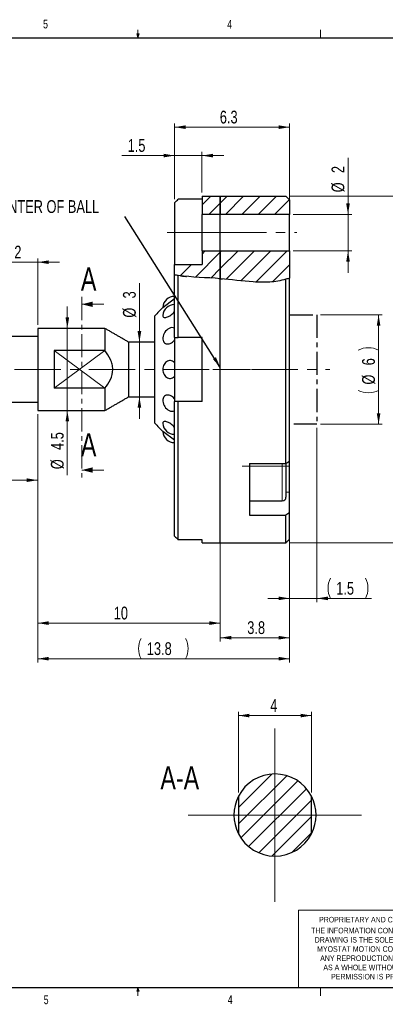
# Model space of a CAD drawing. Header units: millimetres. Extents: x 11 to 1601, y 5 to 275.
# Tile 3 of 4: x 184 to 284, y 5 to 275. Entities that reach past the tile are written whole.
import ezdxf

# ---------------------------------------------------------------- set-up
doc = ezdxf.new("R2010")
doc.units = ezdxf.units.MM
doc.linetypes.add('CENTER', pattern=[10.16, 6.35, -1.27, 1.27, -1.27])
doc.linetypes.add('CENTERX2', pattern=[20.32, 12.7, -2.54, 2.54, -2.54])
doc.styles.add('SLDTEXTSTYLE0', font='TXT', dxfattribs={"width": 0.75})
doc.dimstyles.new('SLDDIMSTYLE0', dxfattribs={"dimtxt": 3.5, "dimasz": 3, "dimexe": 0, "dimexo": 0.0625, "dimgap": 0.875, "dimtad": 1, "dimlfac": 0.2, "dimrnd": 1e-09, "dimzin": 12, "dimdsep": 46, "dimtxsty": 'SLDTEXTSTYLE0', "dimsah": 1, "dimcen": 0.09, "dimadec": 0, "dimazin": 0, "dimtfac": 1, "dimtofl": 0, "dimtmove": 0, "dimatfit": 3, "dimfxl": 1, "dimtolj": 1, "dimtzin": 12, "dimarcsym": 0})
doc.dimstyles.new('SLDDIMSTYLE1', dxfattribs={"dimtxt": 3.5, "dimasz": 3, "dimexe": 0, "dimexo": 0.0625, "dimgap": 0.875, "dimtad": 1, "dimdec": 1, "dimlfac": 0.2, "dimrnd": 1e-09, "dimzin": 12, "dimdsep": 46, "dimtxsty": 'SLDTEXTSTYLE0', "dimsah": 1, "dimcen": 0.09, "dimadec": 0, "dimazin": 0, "dimtfac": 1, "dimtdec": 1, "dimtofl": 0, "dimtmove": 0, "dimatfit": 3, "dimfxl": 1, "dimtolj": 1, "dimtzin": 12, "dimarcsym": 0})
doc.dimstyles.new('SLDDIMSTYLE2', dxfattribs={"dimtxt": 3.5, "dimasz": 3, "dimexe": 0, "dimexo": 0.0625, "dimgap": 0.875, "dimtad": 1, "dimlfac": 0.2, "dimrnd": 1e-09, "dimzin": 12, "dimdsep": 46, "dimtxsty": 'SLDTEXTSTYLE0', "dimsah": 1, "dimcen": 0.09, "dimadec": 0, "dimazin": 0, "dimtfac": 1, "dimtofl": 0, "dimtmove": 0, "dimatfit": 3, "dimfxl": 1, "dimtolj": 1, "dimtzin": 12, "dimarcsym": 0})
doc.dimstyles.new('SLDDIMSTYLE3', dxfattribs={"dimtxt": 3.5, "dimasz": 3, "dimexe": 0, "dimexo": 0.0625, "dimgap": 0.875, "dimtad": 1, "dimdec": 1, "dimlfac": 0.2, "dimrnd": 1e-09, "dimzin": 12, "dimdsep": 46, "dimtxsty": 'SLDTEXTSTYLE0', "dimsah": 1, "dimcen": 0.09, "dimadec": 0, "dimazin": 0, "dimtfac": 1, "dimtofl": 0, "dimtmove": 0, "dimatfit": 3, "dimfxl": 1, "dimtolj": 1, "dimtzin": 12, "dimarcsym": 0})
doc.dimstyles.new('SLDDIMSTYLE5', dxfattribs={"dimtxt": 3.5, "dimasz": 3, "dimexe": 0, "dimexo": 0.0625, "dimgap": 0.875, "dimtad": 1, "dimdec": 1, "dimlfac": 0.2, "dimrnd": 1e-09, "dimzin": 12, "dimdsep": 46, "dimtxsty": 'SLDTEXTSTYLE0', "dimsah": 1, "dimcen": 0.09, "dimadec": 0, "dimazin": 0, "dimtfac": 1, "dimtdec": 1, "dimtofl": 0, "dimtmove": 0, "dimatfit": 3, "dimfxl": 1, "dimtolj": 1, "dimtzin": 12, "dimarcsym": 0})
doc.dimstyles.new('SLDDIMSTYLE6', dxfattribs={"dimtxt": 3.5, "dimasz": 3, "dimexe": 0, "dimexo": 0.0625, "dimgap": 0.875, "dimtad": 1, "dimdec": 1, "dimlfac": 0.2, "dimrnd": 1e-09, "dimzin": 12, "dimdsep": 46, "dimtxsty": 'SLDTEXTSTYLE0', "dimsah": 1, "dimcen": 0.09, "dimadec": 0, "dimazin": 0, "dimtfac": 1, "dimtofl": 0, "dimtmove": 0, "dimatfit": 3, "dimfxl": 1, "dimtolj": 1, "dimtzin": 12, "dimarcsym": 0})
doc.dimstyles.new('SLDDIMSTYLE7', dxfattribs={"dimtxt": 0, "dimasz": 3, "dimexe": 0, "dimexo": 0.0625, "dimgap": 0, "dimtad": 0, "dimtih": 1, "dimtoh": 1, "dimdec": 0, "dimrnd": 1e-09, "dimzin": 0, "dimdsep": 46, "dimtxsty": 'Standard', "dimsah": 1, "dimcen": 0.09, "dimadec": 0, "dimazin": 0, "dimtfac": 3, "dimtdec": 0, "dimtofl": 0, "dimtmove": 0, "dimatfit": 3, "dimfxl": 1, "dimtolj": 1, "dimtzin": 0, "dimarcsym": 0})

# ---------------------------------------------------------------- blocks, each defined once
blk = doc.blocks.new('SW_NOTE_1')
at = {"color": 0, "linetype": 'Continuous', "lineweight": 0, "char_height": 1.524, "attachment_point": 1, "style": 'SLDTEXTSTYLE0'}
for s, insert in [('THE INFORMATION CONTAINED IN THIS', (0, 1.96)), ('DRAWING IS THE SOLE PROPERTY OF', (1, -0.56)), ('MYOSTAT MOTION CONTROL INC. ', (1.67, -3.08)), ('ANY REPRODUCTION IN PART OR', (2.51, -5.61)), ('AS A WHOLE WITHOUT WRITTEN', (3.37, -8.13)), ('PERMISSION IS PROHIBITED.', (5.5, -10.66))]:
    blk.add_mtext(s, dxfattribs=dict(at, insert=insert))
blk = doc.blocks.new('*D5')
at = {"color": 7, "linetype": 'Continuous', "lineweight": 0}
for p, q in [((265.98, 194.42), (282.85, 194.42)), ((281.85, 194.42), (281.85, 164.42)), ((265.98, 164.42), (282.85, 164.42))]:
    blk.add_line(p, q, dxfattribs=at)
for centre, start, end in [((279.08, 179.17), 63.4349, 116.5651), ((279.08, 179.25), 243.4349, 296.5651)]:
    blk.add_arc(centre, 6.21, start, end, dxfattribs=at)
for points in [[(281.85, 194.42), (281.35, 191.42), (282.35, 191.42)], [(281.85, 164.42), (282.35, 167.42), (281.35, 167.42)]]:
    blk.add_solid(points, dxfattribs=at)
at = {"color": 7, "linetype": 'Continuous', "lineweight": 0, "char_height": 3.5, "attachment_point": 1, "rotation": 90, "style": 'SLDTEXTSTYLE0'}
for s, insert in [('6', (277.34, 180.56)), ('%%c', (277.34, 175.28))]:
    blk.add_mtext(s, dxfattribs=dict(at, insert=insert))
blk = doc.blocks.new('*D6')
at = {"color": 7, "linetype": 'Continuous', "lineweight": 0}
for p, q in [((264.98, 163.42), (264.98, 115.7)), ((257.48, 153.38), (257.48, 115.7)), ((257.48, 116.7), (251.48, 116.7)), ((257.48, 116.7), (264.98, 116.7)), ((264.98, 116.7), (279.89, 116.7))]:
    blk.add_line(p, q, dxfattribs=at)
for centre, start, end in [((274.22, 119.48), 153.4349, 206.5651), ((272.74, 119.48), 333.4349, 26.5651)]:
    blk.add_arc(centre, 6.21, start, end, dxfattribs=at)
for points in [[(257.48, 116.7), (254.48, 117.2), (254.48, 116.2)], [(264.98, 116.7), (267.98, 116.2), (267.98, 117.2)]]:
    blk.add_solid(points, dxfattribs=at)
at = {"color": 7, "linetype": 'Continuous', "lineweight": 0, "insert": (270.25, 121.21), "char_height": 3.5, "attachment_point": 1, "style": 'SLDTEXTSTYLE0'}
blk.add_mtext('1.5', dxfattribs=at)
blk = doc.blocks.new('*D7')
at = {"color": 7, "linetype": 'Continuous', "lineweight": 0}
for p, q in [((257.48, 226.92), (296.48, 226.92)), ((295.48, 131.92), (295.48, 226.92)), ((257.48, 131.92), (296.48, 131.92))]:
    blk.add_line(p, q, dxfattribs=at)
for points in [[(295.48, 226.92), (294.98, 223.92), (295.98, 223.92)], [(295.48, 131.92), (295.98, 134.92), (294.98, 134.92)]]:
    blk.add_solid(points, dxfattribs=at)
at = {"color": 7, "linetype": 'Continuous', "lineweight": 0, "char_height": 3.5, "attachment_point": 1, "rotation": 90, "style": 'SLDTEXTSTYLE0'}
for s, insert in [('19', (290.97, 174.9)), ('%%c', (290.97, 169.63))]:
    blk.add_mtext(s, dxfattribs=dict(at, insert=insert))
blk = doc.blocks.new('*D8')
at = {"color": 7, "linetype": 'Continuous', "lineweight": 0}
for p, q in [((178.48, 208.82), (172.48, 208.82)), ((178.48, 189.42), (178.48, 209.82)), ((178.48, 208.82), (188.48, 208.82)), ((188.48, 191.67), (188.48, 209.82)), ((188.48, 208.82), (194.48, 208.82))]:
    blk.add_line(p, q, dxfattribs=at)
for points in [[(178.48, 208.82), (175.48, 209.32), (175.48, 208.32)], [(188.48, 208.82), (191.48, 208.32), (191.48, 209.32)]]:
    blk.add_solid(points, dxfattribs=at)
at = {"color": 7, "linetype": 'Continuous', "lineweight": 0, "insert": (182.07, 213.34), "char_height": 3.5, "attachment_point": 1, "style": 'SLDTEXTSTYLE0'}
blk.add_mtext('2', dxfattribs=at)
blk = doc.blocks.new('*D9')
at = {"color": 7, "linetype": 'Continuous', "lineweight": 0}
for p, q in [((196.59, 190.67), (196.59, 196.67)), ((196.59, 190.67), (196.59, 168.17)), ((196.59, 168.17), (196.59, 150.49))]:
    blk.add_line(p, q, dxfattribs=at)
for points in [[(196.59, 190.67), (197.09, 193.67), (196.09, 193.67)], [(196.59, 168.17), (196.09, 165.17), (197.09, 165.17)]]:
    blk.add_solid(points, dxfattribs=at)
at = {"color": 7, "linetype": 'Continuous', "lineweight": 0, "char_height": 3.5, "attachment_point": 1, "rotation": 90, "style": 'SLDTEXTSTYLE0'}
for s, insert in [('4.5', (192.08, 157.36)), ('%%c', (192.08, 152.08))]:
    blk.add_mtext(s, dxfattribs=dict(at, insert=insert))
blk = doc.blocks.new('*D10')
at = {"color": 7, "linetype": 'Continuous', "lineweight": 0}
for p, q in [((216.34, 186.92), (216.34, 203.06)), ((216.34, 186.92), (216.34, 171.92)), ((216.34, 171.92), (216.34, 165.92))]:
    blk.add_line(p, q, dxfattribs=at)
for points in [[(216.34, 186.92), (216.84, 189.92), (215.84, 189.92)], [(216.34, 171.92), (215.84, 168.92), (216.84, 168.92)]]:
    blk.add_solid(points, dxfattribs=at)
at = {"color": 7, "linetype": 'Continuous', "lineweight": 0, "char_height": 3.5, "attachment_point": 1, "rotation": 90, "style": 'SLDTEXTSTYLE0'}
for s, insert in [('3', (211.83, 198.89)), ('%%c', (211.83, 193.62))]:
    blk.add_mtext(s, dxfattribs=dict(at, insert=insert))
blk = doc.blocks.new('*D11')
at = {"color": 7, "linetype": 'Continuous', "lineweight": 0}
for p, q in [((225.98, 226.09), (225.98, 246.82)), ((257.48, 245.82), (225.98, 245.82)), ((257.48, 205.46), (257.48, 246.82))]:
    blk.add_line(p, q, dxfattribs=at)
for points in [[(225.98, 245.82), (228.98, 245.32), (228.98, 246.32)], [(257.48, 245.82), (254.48, 246.32), (254.48, 245.32)]]:
    blk.add_solid(points, dxfattribs=at)
at = {"color": 7, "linetype": 'Continuous', "lineweight": 0, "insert": (238.36, 250.34), "char_height": 3.5, "attachment_point": 1, "style": 'SLDTEXTSTYLE0'}
blk.add_mtext('6.3', dxfattribs=at)
blk = doc.blocks.new('*D13')
at = {"color": 7, "linetype": 'Continuous', "lineweight": 0}
for p, q in [((158.48, 172.42), (158.48, 148.09)), ((188.48, 167.17), (188.48, 148.09)), ((188.48, 149.09), (158.48, 149.09))]:
    blk.add_line(p, q, dxfattribs=at)
for points in [[(158.48, 149.09), (161.48, 148.59), (161.48, 149.59)], [(188.48, 149.09), (185.48, 149.59), (185.48, 148.59)]]:
    blk.add_solid(points, dxfattribs=at)
at = {"color": 7, "linetype": 'Continuous', "lineweight": 0, "insert": (171.31, 153.6), "char_height": 3.5, "attachment_point": 1, "style": 'SLDTEXTSTYLE0'}
blk.add_mtext('6', dxfattribs=at)
blk = doc.blocks.new('*D14')
at = {"color": 7, "linetype": 'Continuous', "lineweight": 0}
for p, q in [((238.48, 178.42), (238.48, 108.92)), ((188.48, 167.17), (188.48, 108.92)), ((188.48, 109.92), (238.48, 109.92))]:
    blk.add_line(p, q, dxfattribs=at)
for points in [[(188.48, 109.92), (191.48, 109.42), (191.48, 110.42)], [(238.48, 109.92), (235.48, 110.42), (235.48, 109.42)]]:
    blk.add_solid(points, dxfattribs=at)
at = {"color": 7, "linetype": 'Continuous', "lineweight": 0, "insert": (209.3, 114.43), "char_height": 3.5, "attachment_point": 1, "style": 'SLDTEXTSTYLE0'}
blk.add_mtext('10', dxfattribs=at)
blk = doc.blocks.new('*D15')
at = {"color": 7, "linetype": 'Continuous', "lineweight": 0}
for p, q in [((238.48, 178.42), (238.48, 104.92)), ((257.48, 131.92), (257.48, 104.92)), ((257.48, 105.92), (238.48, 105.92))]:
    blk.add_line(p, q, dxfattribs=at)
for points in [[(238.48, 105.92), (241.48, 105.42), (241.48, 106.42)], [(257.48, 105.92), (254.48, 106.42), (254.48, 105.42)]]:
    blk.add_solid(points, dxfattribs=at)
at = {"color": 7, "linetype": 'Continuous', "lineweight": 0, "insert": (245.88, 110.43), "char_height": 3.5, "attachment_point": 1, "style": 'SLDTEXTSTYLE0'}
blk.add_mtext('3.8', dxfattribs=at)
blk = doc.blocks.new('*D16')
at = {"color": 7, "linetype": 'Continuous', "lineweight": 0}
for p, q in [((188.48, 167.17), (188.48, 99.17)), ((257.48, 131.92), (257.48, 99.17)), ((188.48, 100.17), (257.48, 100.17))]:
    blk.add_line(p, q, dxfattribs=at)
for centre, start, end in [((222.33, 102.94), 153.4349, 206.5651), ((223.44, 102.94), 333.4349, 26.5651)]:
    blk.add_arc(centre, 6.21, start, end, dxfattribs=at)
for points in [[(188.48, 100.17), (191.48, 99.67), (191.48, 100.67)], [(257.48, 100.17), (254.48, 100.67), (254.48, 99.67)]]:
    blk.add_solid(points, dxfattribs=at)
at = {"color": 7, "linetype": 'Continuous', "lineweight": 0, "insert": (218.36, 104.68), "char_height": 3.5, "attachment_point": 1, "style": 'SLDTEXTSTYLE0'}
blk.add_mtext('13.8', dxfattribs=at)
blk = doc.blocks.new('*D17')
at = {"color": 7, "linetype": 'Continuous', "lineweight": 0}
for p, q in [((225.98, 238.03), (211.52, 238.03)), ((225.98, 226.09), (225.98, 239.03)), ((225.98, 238.03), (233.48, 238.03)), ((233.48, 227.92), (233.48, 239.03)), ((233.48, 238.03), (239.48, 238.03))]:
    blk.add_line(p, q, dxfattribs=at)
for points in [[(225.98, 238.03), (222.98, 238.53), (222.98, 237.53)], [(233.48, 238.03), (236.48, 237.53), (236.48, 238.53)]]:
    blk.add_solid(points, dxfattribs=at)
at = {"color": 7, "linetype": 'Continuous', "lineweight": 0, "insert": (213.11, 242.55), "char_height": 3.5, "attachment_point": 1, "style": 'SLDTEXTSTYLE0'}
blk.add_mtext('1.5', dxfattribs=at)
blk = doc.blocks.new('*D18')
at = {"color": 7, "linetype": 'Continuous', "lineweight": 0}
for p, q in [((273.48, 221.92), (273.48, 237.41)), ((258.48, 221.92), (274.48, 221.92)), ((273.48, 221.92), (273.48, 211.92)), ((258.48, 211.92), (274.48, 211.92)), ((273.48, 211.92), (273.48, 205.92))]:
    blk.add_line(p, q, dxfattribs=at)
for points in [[(273.48, 221.92), (273.98, 224.92), (272.98, 224.92)], [(273.48, 211.92), (272.98, 208.92), (273.98, 208.92)]]:
    blk.add_solid(points, dxfattribs=at)
at = {"color": 7, "linetype": 'Continuous', "lineweight": 0, "char_height": 3.5, "attachment_point": 1, "rotation": 90, "style": 'SLDTEXTSTYLE0'}
for s, insert in [('2', (268.97, 233.24)), ('%%c', (268.97, 227.96))]:
    blk.add_mtext(s, dxfattribs=dict(at, insert=insert))
blk = doc.blocks.new('*D26')
at = {"color": 7, "linetype": 'Continuous', "lineweight": 0}
for p, q in [((243.47, 63.49), (243.47, 85.58)), ((243.47, 84.58), (263.47, 84.58)), ((263.47, 63.49), (263.47, 85.58))]:
    blk.add_line(p, q, dxfattribs=at)
for points in [[(243.47, 84.58), (246.47, 84.08), (246.47, 85.08)], [(263.47, 84.58), (260.47, 85.08), (260.47, 84.08)]]:
    blk.add_solid(points, dxfattribs=at)
at = {"color": 7, "linetype": 'Continuous', "lineweight": 0, "insert": (252.17, 89.09), "char_height": 3.5, "attachment_point": 1, "style": 'SLDTEXTSTYLE0'}
blk.add_mtext('4', dxfattribs=at)
blk = doc.blocks.new('SW_CENTERMARKSYMBOL_4')
at = {"color": 0, "linetype": 'Continuous', "lineweight": 0}
for p, q in [((0, 12.5), (0, 23.75)), ((0, 0), (0, 12.5)), ((-12.5, 0), (-23.75, 0)), ((0, 0), (-12.5, 0)), ((0, 0), (0, -12.5)), ((0, 0), (12.5, 0)), ((12.5, 0), (23.75, 0)), ((0, -12.5), (0, -23.75))]:
    blk.add_line(p, q, dxfattribs=at)

msp = doc.modelspace()

# ---------------------------------------------------------------- hatches: boundary and pattern name
at = {"linetype": 'Continuous', "lineweight": 0}
h = msp.add_hatch(dxfattribs=at)
h.set_pattern_fill('ANSI31', style=0)
h.paths.add_polyline_path([(238.481, 226.922), (233.481, 226.922), (233.481, 221.922), (238.481, 221.922)], flags=0)
h = msp.add_hatch(dxfattribs=at)
h.set_pattern_fill('ANSI31', style=0)
h.paths.add_polyline_path([(238.481, 226.922), (233.481, 226.922), (233.481, 221.922), (238.481, 221.922)], flags=0)
h = msp.add_hatch(dxfattribs=at)
h.set_pattern_fill('ANSI31', style=0)
h.paths.add_polyline_path([(256.481, 226.922), (238.481, 226.922), (238.481, 221.922), (257.481, 221.922), (257.481, 225.922)], flags=0)
h = msp.add_hatch(dxfattribs=at)
h.set_pattern_fill('ANSI31', style=0)
h.paths.add_polyline_path([(256.481, 226.922), (238.481, 226.922), (238.481, 221.922), (257.481, 221.922), (257.481, 225.922)], flags=0)
h = msp.add_hatch(dxfattribs=at)
h.set_pattern_fill('ANSI31', style=0)
edge = h.paths.add_edge_path(flags=0)
edge.add_line((238.481, 211.922), (233.481, 211.922))
edge.add_line((233.481, 211.922), (233.481, 208.172))
edge.add_line((233.481, 208.172), (225.981, 208.172))
edge.add_line((225.981, 208.172), (225.981, 205.297))
edge.add_spline(control_points=[(225.981, 205.297), (228.044, 204.98), (230.131, 204.823), (232.215, 204.693), (234.304, 204.562), (236.395, 204.464), (238.481, 204.291)], knot_values=[0, 0, 0, 0, 0.0012527, 0.0012527, 0.0012527, 0.0025077, 0.0025077, 0.0025077, 0.0025077], weights=[1, 1, 1, 1, 1, 1, 1], degree=3, periodic=0)
edge.add_line((238.481, 204.291), (238.481, 211.922))
h = msp.add_hatch(dxfattribs=at)
h.set_pattern_fill('ANSI31', style=0)
edge = h.paths.add_edge_path(flags=0)
edge.add_line((238.481, 211.922), (233.481, 211.922))
edge.add_line((233.481, 211.922), (233.481, 208.172))
edge.add_line((233.481, 208.172), (225.981, 208.172))
edge.add_line((225.981, 208.172), (225.981, 205.297))
edge.add_spline(control_points=[(225.981, 205.297), (228.044, 204.98), (230.131, 204.823), (232.215, 204.693), (234.304, 204.562), (236.395, 204.464), (238.481, 204.291)], knot_values=[0, 0, 0, 0, 0.0012527, 0.0012527, 0.0012527, 0.0025077, 0.0025077, 0.0025077, 0.0025077], weights=[1, 1, 1, 1, 1, 1, 1], degree=3, periodic=0)
edge.add_line((238.481, 204.291), (238.481, 211.922))
h = msp.add_hatch(dxfattribs=at)
h.set_pattern_fill('ANSI31', style=0)
edge = h.paths.add_edge_path(flags=0)
edge.add_line((257.481, 211.922), (238.481, 211.922))
edge.add_line((238.481, 211.922), (238.481, 204.291))
edge.add_spline(control_points=[(238.481, 204.291), (243.528, 203.87), (248.641, 202.829), (253.657, 203.533), (254.956, 203.715), (256.245, 204.022), (257.481, 204.462)], knot_values=[0, 0, 0, 0, 0.0030391, 0.0030391, 0.0030391, 0.0038158, 0.0038158, 0.0038158, 0.0038158], weights=[1, 1, 1, 1, 1, 1, 1], degree=3, periodic=0)
edge.add_line((257.481, 204.462), (257.481, 211.922))
h = msp.add_hatch(dxfattribs=at)
h.set_pattern_fill('ANSI31', style=0)
edge = h.paths.add_edge_path(flags=0)
edge.add_line((257.481, 211.922), (238.481, 211.922))
edge.add_line((238.481, 211.922), (238.481, 204.291))
edge.add_spline(control_points=[(238.481, 204.291), (243.528, 203.87), (248.641, 202.829), (253.657, 203.533), (254.956, 203.715), (256.245, 204.022), (257.481, 204.462)], knot_values=[0, 0, 0, 0, 0.0030391, 0.0030391, 0.0030391, 0.0038158, 0.0038158, 0.0038158, 0.0038158], weights=[1, 1, 1, 1, 1, 1, 1], degree=3, periodic=0)
edge.add_line((257.481, 204.462), (257.481, 211.922))
h = msp.add_hatch(dxfattribs=at)
h.set_pattern_fill('ANSI31', style=0)
edge = h.paths.add_edge_path(flags=0)
edge.add_arc((253.466, 57.333), 11.25, 27.26604, 152.73396)
edge.add_line((243.466, 62.487), (243.466, 52.179))
edge.add_arc((253.466, 57.333), 11.25, 207.26604, 332.73396)
edge.add_line((263.466, 52.179), (263.466, 62.487))
h = msp.add_hatch(dxfattribs=at)
h.set_pattern_fill('ANSI31', style=0)
edge = h.paths.add_edge_path(flags=0)
edge.add_arc((253.466, 57.333), 11.25, 27.26604, 152.73396)
edge.add_line((243.466, 62.487), (243.466, 52.179))
edge.add_arc((253.466, 57.333), 11.25, 207.26604, 332.73396)
edge.add_line((263.466, 52.179), (263.466, 62.487))

# ---------------------------------------------------------------- linework, layer by layer
at = {"color": 7, "linetype": 'Continuous', "lineweight": 30}
for p, q in [((15.907, 270.309), (415.957, 270.309)), ((233.481, 226.922), (238.481, 226.922)), ((233.481, 226.922), (233.481, 221.922)), ((238.481, 226.922), (256.481, 226.922)), ((238.481, 221.922), (238.481, 226.922)), ((238.481, 226.922), (238.481, 221.922)), ((256.481, 226.922), (257.481, 225.922)), ((225.981, 225.091), (225.981, 216.922)), ((233.481, 226.109), (226.981, 226.109)), ((257.481, 225.922), (257.481, 221.922)), ((233.481, 211.922), (233.481, 221.922)), ((238.481, 221.922), (233.481, 221.922)), ((257.481, 221.922), (238.481, 221.922)), ((238.481, 211.922), (238.481, 221.922)), ((238.481, 211.922), (238.481, 221.922)), ((257.481, 211.922), (257.481, 221.922)), ((225.981, 216.922), (225.981, 208.172)), ((233.481, 211.922), (233.481, 208.172)), ((233.481, 211.922), (238.481, 211.922)), ((238.481, 211.922), (257.481, 211.922)), ((238.481, 204.291), (238.481, 211.922)), ((238.481, 211.922), (238.481, 204.291)), ((257.481, 211.922), (257.481, 204.462)), ((225.981, 208.172), (233.481, 208.172)), ((225.981, 205.297), (225.981, 208.172)), ((225.981, 188.172), (225.981, 205.297)), ((226.981, 188.172), (226.981, 205.156)), ((238.481, 131.922), (238.481, 204.291)), ((238.481, 131.922), (238.481, 204.291)), ((256.481, 153.658), (256.481, 204.138)), ((257.481, 154.382), (257.481, 204.462)), ((222.755, 196.433), (225.981, 198.838)), ((220.551, 179.422), (220.551, 194.091)), ((188.481, 190.672), (188.481, 168.172)), ((206.886, 190.672), (206.886, 184.576)), ((213.382, 186.922), (213.382, 171.922)), ((225.981, 188.172), (225.981, 170.672)), ((233.481, 188.172), (226.981, 188.172)), ((233.481, 170.672), (233.481, 188.172)), ((206.886, 184.576), (192.981, 184.576)), ((192.981, 184.576), (192.981, 174.268)), ((220.551, 164.753), (220.551, 179.422)), ((206.886, 174.268), (192.981, 174.268)), ((206.886, 174.268), (206.886, 168.172)), ((225.981, 133.753), (225.981, 170.672)), ((226.981, 132.735), (226.981, 170.672)), ((233.481, 170.672), (226.981, 170.672)), ((225.981, 160.006), (222.755, 162.411)), ((257.481, 145.834), (257.481, 154.386)), ((246.481, 153.658), (256.481, 153.658)), ((246.481, 153.658), (246.481, 139.516)), ((256.481, 153.66), (256.481, 145.95)), ((256.481, 145.95), (256.481, 144.406)), ((257.481, 140.24), (257.481, 145.834)), ((246.481, 139.516), (256.481, 139.516)), ((256.481, 131.922), (256.481, 139.516)), ((257.481, 132.922), (257.481, 140.24)), ((233.481, 132.735), (226.981, 132.735)), ((233.481, 131.922), (233.481, 132.735)), ((243.466, 62.487), (243.466, 52.179)), ((263.466, 52.179), (263.466, 62.487)), ((415.957, 9.959), (15.907, 9.959))]:
    msp.add_line(p, q, dxfattribs=at)
at = {"color": 7, "linetype": 'Continuous', "lineweight": 0}
for p, q in [((215.925, 270.309), (215.589, 271.374)), ((216.244, 271.374), (215.589, 271.374)), ((215.747, 271.374), (215.925, 270.309)), ((215.925, 270.309), (215.925, 272.463)), ((215.925, 270.309), (216.244, 271.374)), ((216.05, 271.374), (215.925, 270.309)), ((265.932, 270.309), (265.932, 272.463)), ((233.481, 216.922), (225.981, 216.922)), ((206.565, 197.28), (200.565, 197.28)), ((192.981, 184.576), (206.886, 174.268)), ((192.981, 174.268), (206.886, 184.576)), ((206.565, 151.859), (200.565, 151.859)), ((255.481, 145.131), (255.481, 153.658)), ((256.481, 145.834), (257.481, 145.834)), ((255.481, 143.406), (255.481, 145.131)), ((259.953, 31.278), (259.953, 9.959)), ((302.919, 31.278), (259.953, 31.278)), ((215.589, 9.081), (215.925, 9.959)), ((216.244, 9.081), (215.589, 9.081)), ((215.925, 9.959), (215.925, 7.805)), ((215.925, 9.959), (216.244, 9.081)), ((265.932, 9.959), (265.932, 7.805))]:
    msp.add_line(p, q, dxfattribs=at)
at = {"color": 7, "linetype": 'CENTERX2', "lineweight": 0}
for p, q in [((233.481, 216.922), (223.981, 216.922)), ((233.481, 216.922), (238.481, 216.922)), ((238.481, 216.922), (259.481, 216.922)), ((235.481, 179.422), (154.263, 179.422)), ((236.481, 179.422), (246.776, 179.422)), ((247.031, 179.422), (268.46, 179.422)), ((244.481, 152.906), (259.481, 152.906))]:
    msp.add_line(p, q, dxfattribs=at)
at = {"color": 7, "linetype": 'CENTER', "lineweight": 0}
msp.add_line((200.565, 199.28), (200.565, 149.859), dxfattribs=at)
at = {"color": 7, "linetype": 'CENTER', "lineweight": 30}
for p, q in [((257.481, 194.422), (264.981, 194.422)), ((264.981, 194.422), (264.981, 164.422)), ((264.981, 164.422), (257.481, 164.422))]:
    msp.add_line(p, q, dxfattribs=at)
at = {"color": 7, "linetype": 'Continuous', "lineweight": 30, "flags": 128}
for points in [[(222.862, 193.825), (222.978, 193.733), (223.132, 193.678), (223.322, 193.662), (223.542, 193.685), (223.789, 193.746), (224.056, 193.845), (224.338, 193.979), (224.628, 194.146), (224.92, 194.34), (225.207, 194.559), (225.483, 194.796), (225.742, 195.048), (225.978, 195.308), (225.981, 195.311)], [(222.761, 188.101), (222.756, 187.998), (222.768, 187.687), (222.824, 187.398), (222.921, 187.137), (223.059, 186.91), (223.233, 186.722), (223.441, 186.577), (223.677, 186.479), (223.935, 186.429), (224.212, 186.429), (224.499, 186.479), (224.791, 186.577), (225.081, 186.722), (225.363, 186.91), (225.63, 187.137), (225.876, 187.398), (225.981, 187.527)], [(225.981, 181.274), (225.928, 181.328), (225.686, 181.533), (225.423, 181.691), (225.144, 181.799), (224.855, 181.853), (224.563, 181.853), (224.274, 181.799), (223.995, 181.691), (223.732, 181.533), (223.491, 181.328), (223.277, 181.08), (223.095, 180.795), (222.949, 180.48), (222.842, 180.141), (222.777, 179.785), (222.755, 179.422), (222.777, 179.059), (222.842, 178.704), (222.949, 178.364), (223.095, 178.049), (223.277, 177.764), (223.491, 177.516), (223.732, 177.311), (223.995, 177.153), (224.274, 177.045), (224.563, 176.991), (224.855, 176.991), (225.144, 177.045), (225.423, 177.153), (225.686, 177.311), (225.928, 177.516), (225.981, 177.571)], [(225.981, 171.318), (225.876, 171.446), (225.63, 171.707), (225.363, 171.934), (225.081, 172.122), (224.791, 172.267), (224.499, 172.365), (224.212, 172.415), (223.935, 172.415), (223.677, 172.365), (223.441, 172.267), (223.233, 172.122), (223.059, 171.934), (222.921, 171.707), (222.824, 171.446), (222.768, 171.157), (222.756, 170.846), (222.761, 170.743)], [(225.981, 163.533), (225.978, 163.536), (225.742, 163.796), (225.483, 164.048), (225.207, 164.285), (224.92, 164.504), (224.628, 164.699), (224.338, 164.865), (224.056, 164.999), (223.789, 165.098), (223.542, 165.16), (223.322, 165.183), (223.132, 165.166), (222.978, 165.111), (222.862, 165.019), (222.788, 164.891), (222.756, 164.73), (222.756, 164.658)]]:
    msp.add_lwpolyline(points, dxfattribs=at)
at = {"color": 7, "linetype": 'Continuous', "lineweight": 30}
for centre, radius, start, end in [((225.878, 196.323), 3.124, 88.11152, 177.99208), ((225.878, 194.059), 3.124, 88.11152, 177.67082), ((238.481, 179.422), 23.166, 132.7515, 140.71101), ((223.279, 194.144), 0.525, 175.41823, 217.40557), ((225.878, 187.873), 3.124, 116.50898, 175.80475), ((225.295, 189.249), 1.636, 65.2068, 119.75091), ((225.878, 170.971), 3.124, 184.19525, 243.49102), ((225.291, 169.516), 1.565, 238.9108, 296.13148), ((238.481, 179.422), 23.166, 219.28899, 227.2485), ((225.878, 164.785), 3.124, 182.32918, 271.88848), ((225.878, 162.521), 3.124, 182.00792, 271.88848), ((255.481, 144.406), 1, 270, 0), ((253.466, 57.333), 11.25, 27.26604, 152.73396), ((253.466, 57.333), 11.25, 152.73396, 207.26604), ((253.466, 57.333), 11.25, 332.73396, 27.26604), ((253.466, 57.333), 11.25, 207.26604, 332.73396)]:
    msp.add_arc(centre, radius, start, end, dxfattribs=at)
for points, degree in [([(225.981, 225.091), (226.314, 225.431), (226.647, 225.77), (226.981, 226.109)], 3), ([(226.981, 205.156), (226.644, 205.199), (226.311, 205.246), (225.981, 205.297)], 3), ([(238.481, 204.291), (234.65, 204.61), (230.792, 204.664), (226.981, 205.156)], 3), ([(227.611, 205.079), (229.262, 204.92)], 1), ([(238.061, 204.32), (239.103, 204.231)], 1), ([(245.938, 203.525), (245.981, 203.521)], 1), ([(257.481, 204.462), (257.153, 204.346), (256.82, 204.237), (256.481, 204.138)], 3), ([(206.886, 190.672), (188.481, 190.672)], 1), ([(213.382, 186.922), (206.886, 190.672)], 1), ([(188.481, 188.422), (178.481, 188.422)], 1), ([(220.551, 186.922), (213.382, 186.922)], 1), ([(225.981, 188.172), (226.314, 188.172), (226.647, 188.172), (226.981, 188.172)], 3), ([(178.481, 170.422), (188.481, 170.422)], 1), ([(206.886, 168.172), (213.382, 171.922)], 1), ([(213.382, 171.922), (220.551, 171.922)], 1), ([(226.981, 170.672), (226.647, 170.672), (226.314, 170.672), (225.981, 170.672)], 3), ([(188.481, 168.172), (206.886, 168.172)], 1), ([(256.481, 153.658), (256.814, 153.899), (257.147, 154.141), (257.481, 154.382)], 3), ([(246.481, 143.406), (255.481, 143.406)], 1), ([(257.481, 140.24), (257.147, 139.999), (256.814, 139.757), (256.481, 139.516)], 3), ([(225.981, 133.753), (226.314, 133.413), (226.647, 133.074), (226.981, 132.735)], 3), ([(256.481, 131.922), (257.481, 132.922)], 1), ([(233.481, 131.922), (238.481, 131.922)], 1), ([(238.481, 131.922), (256.481, 131.922)], 1)]:
    msp.add_open_spline(points, degree=degree, dxfattribs=at)
for points, knots in [([(256.481, 204.138), (255.029, 203.711), (253.552, 203.47), (250.562, 203.264), (249.044, 203.297), (244.501, 203.598), (241.503, 204.039), (238.481, 204.291)], [0, 0, 0, 0, 0.25, 0.25, 0.5, 0.5, 1, 1, 1, 1]), ([(206.886, 174.268), (207.468, 175.001), (208.006, 175.798), (208.8, 177.522), (209.05, 178.466), (209.052, 179.889), (208.992, 180.371), (208.768, 181.295), (208.605, 181.745), (208.005, 183.047), (207.477, 183.832), (206.886, 184.576)], [0, 0, 0, 0, 0.25, 0.25, 0.5, 0.5, 0.625, 0.625, 0.75, 0.75, 1, 1, 1, 1])]:
    msp.add_open_spline(points, degree=3, knots=knots, dxfattribs=at)
at = {"color": 7, "linetype": 'Continuous', "lineweight": 0}
for points in [[(200.565, 197.28), (203.565, 196.53), (203.565, 198.03)], [(200.565, 151.859), (203.565, 151.109), (203.565, 152.609)]]:
    msp.add_solid(points, dxfattribs=at)

# ---------------------------------------------------------------- block references
for name, p in [('SW_CENTERMARKSYMBOL_4', (253.466, 57.333)), ('SW_NOTE_1', (263.354, 24.464))]:
    msp.add_blockref(name, p, dxfattribs=at)

# ---------------------------------------------------------------- texts
at = {"color": 7, "linetype": 'Continuous', "lineweight": 0, "attachment_point": 1, "style": 'SLDTEXTSTYLE0'}
for s, insert, char_height in [('5', (189.959, 275.267), 2.381), ('4', (240.393, 275.226), 2.381), ('CENTER OF BALL', (175.477, 225.814), 3.5), ('A-A', (222.086, 70.691), 6.35), ('PROPRIETARY AND CONFIDENTIAL', (265.554, 29.424), 1.524), ('5', (190.122, 7.889), 2.381), ('4', (240.541, 7.969), 2.381)]:
    msp.add_mtext(s, dxfattribs=dict(at, insert=insert, char_height=char_height))
at = {"color": 7, "linetype": 'Continuous', "char_height": 6.35, "attachment_point": 1, "style": 'SLDTEXTSTYLE0'}
for insert in [(200.302, 207.368), (200.302, 161.947)]:
    msp.add_mtext('A', dxfattribs=dict(at, insert=insert))

# ---------------------------------------------------------------- dimensions: what is measured, and where the dimension line sits
at = {"color": 7, "linetype": 'Continuous', "lineweight": 0}
for base, p1, p2, dimstyle, picture, middle in [((225.981, 245.825), (257.481, 204.462), (225.981, 225.091), 'SLDDIMSTYLE3', '*D11', (241.589, 245.825)), ((233.481, 238.033), (225.981, 225.091), (233.481, 226.922), 'SLDDIMSTYLE6', '*D17', (216.339, 238.033)), ((188.481, 208.825), (178.481, 188.422), (188.481, 190.672), 'SLDDIMSTYLE2', '*D8', (183.367, 208.825)), ((238.481, 109.922), (188.481, 168.172), (238.481, 179.422), 'SLDDIMSTYLE0', '*D14', (211.887, 109.922)), ((238.481, 105.922), (257.481, 132.922), (238.481, 179.422), 'SLDDIMSTYLE5', '*D15', (249.115, 105.922)), ((158.481, 149.089), (188.481, 168.172), (158.481, 173.422), 'SLDDIMSTYLE0', '*D13', (172.603, 149.089)), ((263.466, 84.583), (243.466, 62.487), (263.466, 62.487), 'SLDDIMSTYLE0', '*D26', (253.466, 84.583))]:
    dim = msp.add_linear_dim(base=base, p1=p1, p2=p2, dimstyle=dimstyle, dxfattribs=at)
    dim.commit()
    dim.dimension.update_dxf_attribs({"geometry": picture, "text_midpoint": middle, "dimtype": 160})
for base, p1, p2, text, dimstyle, picture, middle in [((273.481, 211.922), (257.481, 221.922), (257.481, 211.922), '%%c<>', 'SLDDIMSTYLE2', '*D18', (273.481, 231.89)), ((295.481, 226.922), (256.481, 131.922), (256.481, 226.922), '%%c<>', 'SLDDIMSTYLE0', '*D7', (295.481, 174.851)), ((216.339, 171.922), (213.382, 186.922), (213.382, 171.922), '%%c<>', 'SLDDIMSTYLE2', '*D10', (216.339, 197.547)), ((196.59, 168.172), (188.481, 190.672), (188.481, 168.172), '%%c<>', 'SLDDIMSTYLE1', '*D9', (196.59, 157.948)), ((281.855, 164.422), (264.981, 194.422), (264.981, 164.422), '(%%c<>)', 'SLDDIMSTYLE0', '*D5', (281.855, 179.211))]:
    dim = msp.add_linear_dim(base=base, p1=p1, p2=p2, angle=90, text=text, dimstyle=dimstyle, dxfattribs=at)
    dim.commit()
    dim.dimension.update_dxf_attribs({"geometry": picture, "text_midpoint": middle, "dimtype": 160})
for base, p1, p2, dimstyle, picture, middle in [((257.481, 100.165), (188.481, 168.172), (257.481, 132.922), 'SLDDIMSTYLE5', '*D16', (222.883, 100.165)), ((264.981, 116.7), (257.481, 154.382), (264.981, 164.422), 'SLDDIMSTYLE1', '*D6', (273.481, 116.7))]:
    dim = msp.add_linear_dim(base=base, p1=p1, p2=p2, text='(<>)', dimstyle=dimstyle, dxfattribs=at)
    dim.commit()
    dim.dimension.update_dxf_attribs({"geometry": picture, "text_midpoint": middle, "dimtype": 160})

# ---------------------------------------------------------------- leaders
msp.add_leader([(238.481, 179.993), (212.386, 221.3)], dimstyle='SLDDIMSTYLE7', dxfattribs=at)

doc.saveas('drawing.dxf')
